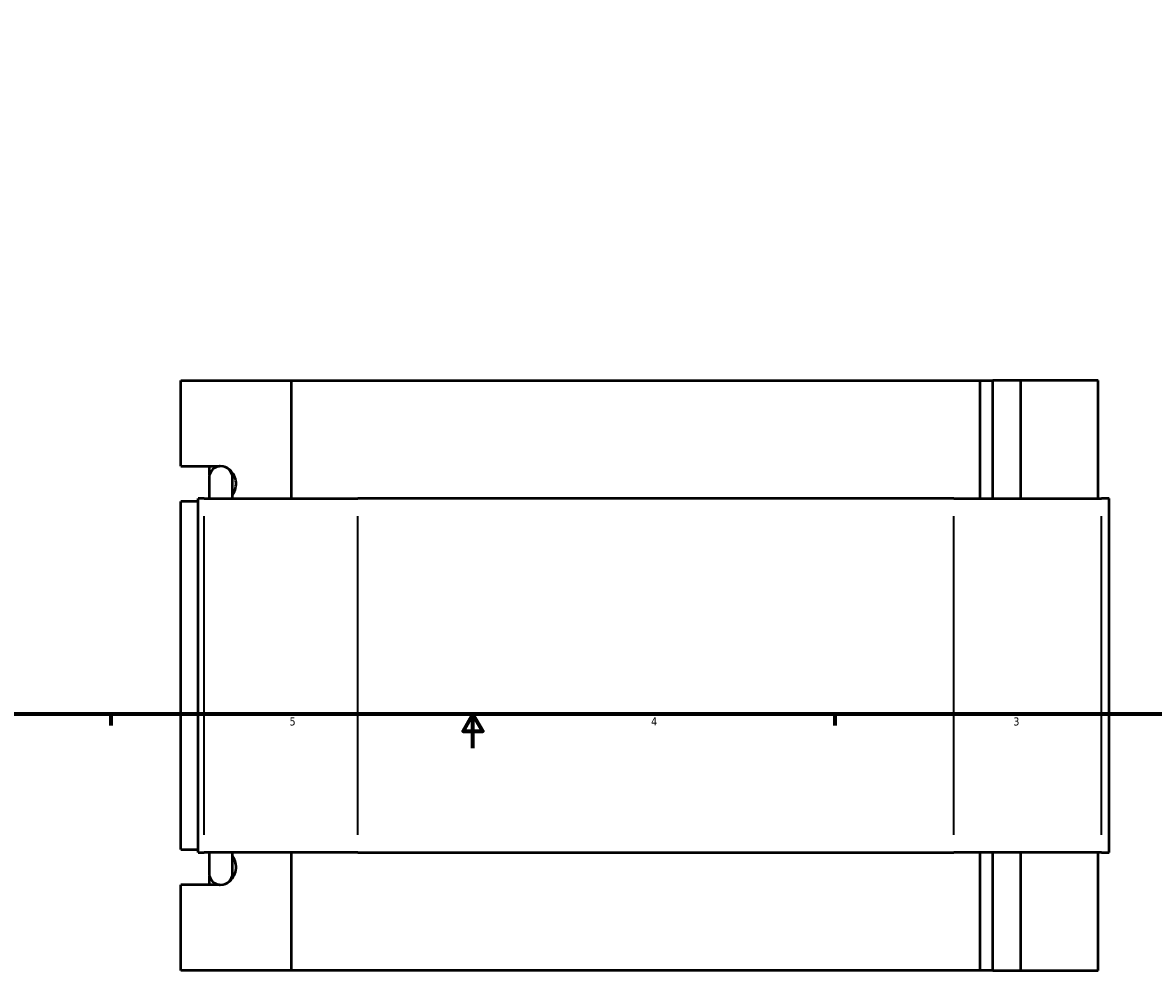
# Model space of a CAD drawing. Header units: inches. Extents: x -1.6 to 50.3, y -2 to 48.9.
# Tile 2 of 8: x 11.7 to 25, y -2 to 9.1. Entities that reach past the tile are written whole.
import ezdxf

# ---------------------------------------------------------------- set-up
doc = ezdxf.new("R2010")
doc.units = ezdxf.units.IN
doc.header["$MEASUREMENT"] = 0
for name, color, linetype, lineweight in [('Border (ANSI)', 7, 'Continuous', 70), ('Visible (ANSI)', 7, 'Continuous', 50), ('Visible Narrow (ANSI)', 7, 'Continuous', 35)]:
    doc.layers.add(name, color=color, linetype=linetype, lineweight=lineweight)
doc.styles.add('Note Text (ANSI)', font='tahoma.ttf')

# ---------------------------------------------------------------- blocks, each defined once
blk = doc.blocks.new('Borders Default Border')
at = {"layer": 'Border (ANSI)'}
for p, q in [((12.75, 1), (12.75, 0.866)), ((21.25, 1), (21.25, 0.866))]:
    blk.add_line(p, q, dxfattribs=at)
at = {"layer": 'Border (ANSI)', "flags": 128}
for points in [[(0.5, 1), (0.5, 21), (33.5, 21), (33.5, 1), (0.5, 1)], [(17, 0.6), (17, 1), (16.885, 0.8), (17.115, 0.8), (17, 1)]]:
    blk.add_lwpolyline(points, dxfattribs=at)
at = {"layer": 'Border (ANSI)', "color": 5, "true_color": 0x0000ff, "char_height": 0.0945, "attachment_point": 7, "style": 'Note Text (ANSI)'}
for s, insert in [('5', (14.847, 0.864)), ('4', (19.092, 0.866)), ('3', (23.346, 0.864))]:
    blk.add_mtext(s, dxfattribs=dict(at, insert=insert))

msp = doc.modelspace()

# ---------------------------------------------------------------- linework, layer by layer
at = {"layer": 'Visible (ANSI)'}
for p, q in [((13.572, 3.912), (13.572, 4.918)), ((13.572, 4.918), (14.866, 4.918)), ((14.866, 4.918), (14.866, 3.532)), ((14.866, 4.918), (22.957, 4.918)), ((22.957, 4.918), (23.107, 4.918)), ((22.957, 3.532), (22.957, 4.918)), ((23.435, 4.918), (23.107, 4.918)), ((23.107, 3.532), (23.107, 4.918)), ((24.343, 4.918), (23.435, 4.918)), ((23.435, 3.532), (23.435, 4.918)), ((24.343, 3.532), (24.343, 4.918)), ((13.572, 3.912), (14.025, 3.912)), ((13.907, 3.813), (13.907, 3.912)), ((13.902, 3.774), (13.902, 3.532)), ((14.178, 3.532), (14.178, 3.774)), ((13.773, 3.498), (13.572, 3.498)), ((13.572, -0.593), (13.572, 3.498)), ((13.843, 3.532), (13.773, 3.532)), ((13.773, -0.626), (13.773, 3.532)), ((13.843, 3.532), (15.65, 3.532)), ((22.647, 3.532), (15.65, 3.532)), ((22.647, 3.532), (24.38, 3.532)), ((24.472, 3.532), (24.38, 3.532)), ((24.472, -0.626), (24.472, 3.532)), ((13.572, -0.593), (13.773, -0.593)), ((13.773, -0.626), (13.843, -0.626)), ((15.65, -0.626), (13.843, -0.626)), ((13.902, -0.626), (13.902, -0.869)), ((14.178, -0.869), (14.178, -0.626)), ((14.866, -0.626), (14.866, -2.012)), ((15.65, -0.626), (22.647, -0.626)), ((24.38, -0.626), (22.647, -0.626)), ((22.957, -2.012), (22.957, -0.626)), ((23.107, -2.012), (23.107, -0.626)), ((23.435, -2.012), (23.435, -0.626)), ((24.343, -2.012), (24.343, -0.626)), ((24.38, -0.626), (24.472, -0.626)), ((13.907, -1.006), (13.907, -0.907)), ((14.025, -1.006), (13.572, -1.006)), ((13.572, -2.012), (13.572, -1.006)), ((14.866, -2.012), (13.572, -2.012)), ((22.957, -2.012), (14.866, -2.012)), ((23.107, -2.012), (22.957, -2.012)), ((23.107, -2.012), (23.435, -2.012)), ((23.435, -2.012), (24.343, -2.012))]:
    msp.add_line(p, q, dxfattribs=at)
for centre, start, end in [((14.04, 3.774), 0, 180), ((14.04, -0.869), 180, 0)]:
    msp.add_arc(centre, 0.138, start, end, dxfattribs=at)
for centre, major_axis, start_param, end_param in [((14.025, 3.705), (0, 0.207), 6.264459, 6.283185), ((14.025, 3.705), (0, -0.207), 0.903905, 2.583903), ((14.025, -0.799), (0, -0.207), 0.557689, 2.237688), ((14.025, -0.799), (0, -0.207), 0, 0.018727)]:
    msp.add_ellipse(centre, major_axis=major_axis, ratio=0.939693, start_param=start_param, end_param=end_param, dxfattribs=at)
at = {"layer": 'Visible Narrow (ANSI)'}
for p, q in [((13.843, -0.418), (13.843, 3.324)), ((15.65, -0.418), (15.65, 3.324)), ((22.647, -0.418), (22.647, 3.324)), ((24.38, -0.418), (24.38, 3.324))]:
    msp.add_line(p, q, dxfattribs=at)

# ---------------------------------------------------------------- block references
msp.add_blockref('Borders Default Border', (0, 0))

doc.saveas('drawing.dxf')
